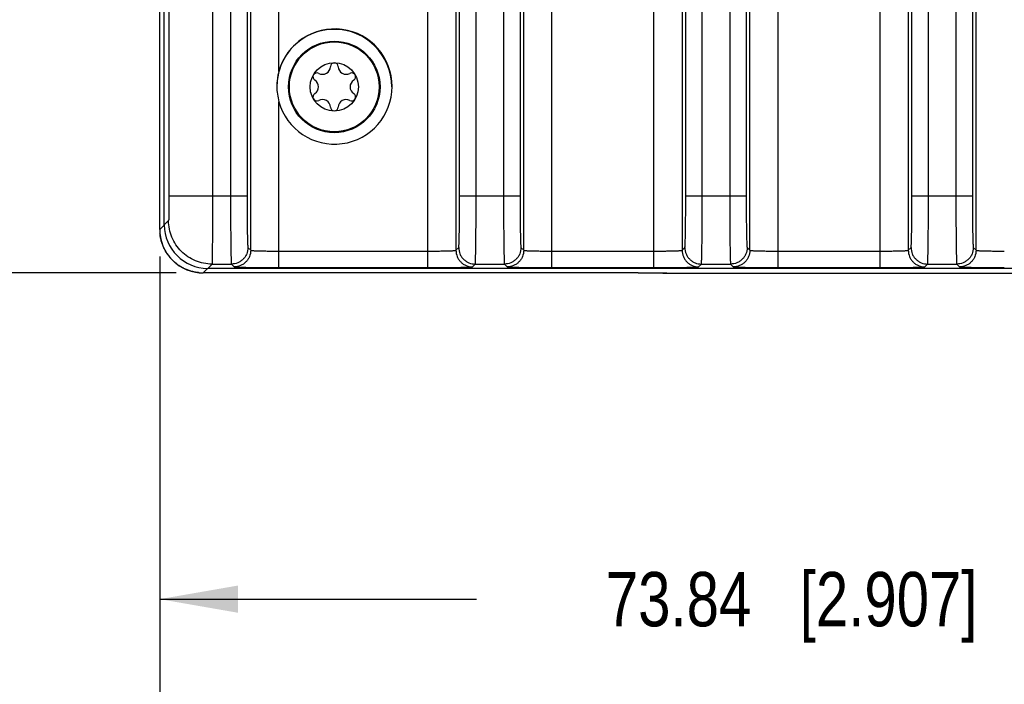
# Model space of a CAD drawing. Header units: inches. Extents: x 0 to 34, y 0 to 22.
# Tile 54 of 128: x 11.6 to 13.8, y 2.6 to 4.1. Entities that reach past the tile are written whole.
import ezdxf

# ---------------------------------------------------------------- set-up
doc = ezdxf.new("R2010")
doc.units = ezdxf.units.IN
doc.header["$LTSCALE"] = 1.87
doc.header["$MEASUREMENT"] = 0
doc.layers.get('0').update_dxf_attribs({"linetype": 'CONTINUOUS'})
doc.layers.add('COSMETIC', color=7, linetype='CONTINUOUS')
doc.layers.add('DIMENSIONS', color=7, linetype='CONTINUOUS')
doc.styles.get("Standard").update_dxf_attribs({"font": 'txt', "width": 0.8})
doc.dimstyles.new('DIMSTYLE_2', dxfattribs={"dimtxt": 0.125, "dimasz": 0.18, "dimexe": 0.125, "dimexo": 0.0625, "dimgap": 0.0625, "dimtad": 0, "dimtih": 1, "dimtoh": 1, "dimzin": 0, "dimdsep": 46, "dimtxsty": 'STANDARD', "dimblk": '_FILLED', "dimblk1": '_FILLED', "dimblk2": '_FILLED', "dimcen": 0.09, "dimazin": 0, "dimtp": 0.01, "dimtm": 0.01, "dimtfac": 1, "dimtofl": 0, "dimtmove": 0, "dimatfit": 3, "dimldrblk": '_FILLED', "dimfxl": 1, "dimtolj": 1, "dimtzin": 0, "dimarcsym": 0})

# ---------------------------------------------------------------- blocks, each defined once
blk = doc.blocks.new('_FILLED')
at = {"color": 0, "linetype": 'BYBLOCK'}
blk.add_solid([(0, 0), (-1, 0.174), (-1, -0.174)], dxfattribs=at)
blk = doc.blocks.new('*D9')
at = {"layer": 'DIMENSIONS', "color": 2, "linetype": 'CONTINUOUS'}
for p, q in [((11.8864, 3.5972), (11.8864, 1.1843)), ((24.8249, 3.5968), (24.8249, 1.1843)), ((11.8864, 1.3093), (17.4307, 1.3093)), ((24.8249, 1.3093), (19.2807, 1.3093))]:
    blk.add_line(p, q, dxfattribs=at)
at = {"layer": 'DIMENSIONS', "color": 2, "linetype": 'CONTINUOUS', "xscale": 0.18, "yscale": 0.18, "zscale": 0.18, "rotation": 180}
blk.add_blockref('_FILLED', (11.8864, 1.3093), dxfattribs=at)
at = {"layer": 'DIMENSIONS', "color": 2, "linetype": 'CONTINUOUS', "xscale": 0.18, "yscale": 0.18, "zscale": 0.18}
blk.add_blockref('_FILLED', (24.8249, 1.3093), dxfattribs=at)
at = {"layer": 'DIMENSIONS', "color": 2, "linetype": 'CONTINUOUS', "insert": (18.3557, 1.3718), "char_height": 0.125, "width": 1.725, "attachment_point": 2, "line_spacing_factor": 0.9}
blk.add_mtext('(328.64{\\ftxt.shx;\\W1.000000;\\H0.125000; }[12.938])', dxfattribs=at)
blk = doc.blocks.new('*D10')
at = {"layer": 'DIMENSIONS', "color": 2, "linetype": 'CONTINUOUS'}
for p, q in [((14.7936, 4.1703), (14.7936, 2.6843)), ((11.8864, 3.5972), (11.8864, 2.6843)), ((11.8864, 2.8093), (12.615, 2.8093)), ((14.7936, 2.8093), (14.065, 2.8093))]:
    blk.add_line(p, q, dxfattribs=at)
at = {"layer": 'DIMENSIONS', "color": 2, "linetype": 'CONTINUOUS', "xscale": 0.18, "yscale": 0.18, "zscale": 0.18, "rotation": 180}
blk.add_blockref('_FILLED', (11.8864, 2.8093), dxfattribs=at)
at = {"layer": 'DIMENSIONS', "color": 2, "linetype": 'CONTINUOUS', "xscale": 0.18, "yscale": 0.18, "zscale": 0.18}
blk.add_blockref('_FILLED', (14.7936, 2.8093), dxfattribs=at)
at = {"layer": 'DIMENSIONS', "color": 2, "linetype": 'CONTINUOUS', "insert": (13.34, 2.8718), "char_height": 0.125, "width": 1.325, "attachment_point": 2, "line_spacing_factor": 0.9}
blk.add_mtext('73.84{\\ftxt.shx;\\W1.000000;\\H0.125000; }[2.907]', dxfattribs=at)
blk = doc.blocks.new('*D16')
at = {"layer": 'DIMENSIONS', "color": 2, "linetype": 'CONTINUOUS'}
for p, q in [((14.4406, 4.5233), (11.0114, 4.5233)), ((11.1364, 4.5233), (11.1364, 4.1665)), ((11.1364, 3.5597), (11.1364, 3.9165)), ((11.9239, 3.5597), (11.0114, 3.5597))]:
    blk.add_line(p, q, dxfattribs=at)
at = {"layer": 'DIMENSIONS', "color": 2, "linetype": 'CONTINUOUS', "xscale": 0.18, "yscale": 0.18, "zscale": 0.18}
for p, rotation in [((11.1364, 4.5233), 90), ((11.1364, 3.5597), 270)]:
    blk.add_blockref('_FILLED', p, dxfattribs=dict(at, rotation=rotation))
at = {"layer": 'DIMENSIONS', "color": 2, "linetype": 'CONTINUOUS', "insert": (11.1364, 4.104), "char_height": 0.125, "width": 1.225, "attachment_point": 2, "line_spacing_factor": 0.9}
blk.add_mtext('24.48{\\ftxt.shx;\\W1.000000;\\H0.125000; }[.964]', dxfattribs=at)

msp = doc.modelspace()

# ---------------------------------------------------------------- linework, layer by layer
at = {"color": 7, "linetype": 'CONTINUOUS'}
for p, q in [((12.5028, 3.5719), (12.5028, 7.0747)), ((12.7886, 3.5719), (12.7886, 7.0747)), ((13.023, 3.5719), (13.023, 7.0747)), ((13.3088, 3.5719), (13.3088, 7.0747)), ((13.5433, 3.5719), (13.5433, 7.0747)), ((12.0956, 3.6116), (12.0956, 7.035)), ((12.5678, 7.035), (12.5678, 3.6116)), ((12.7236, 3.6116), (12.7236, 7.035)), ((13.088, 7.035), (13.088, 3.6116)), ((13.2438, 3.6116), (13.2438, 7.035)), ((13.6083, 7.035), (13.6083, 3.6116)), ((13.7641, 3.6116), (13.7641, 7.035)), ((11.8969, 3.6701), (11.8969, 6.9765)), ((12.0077, 6.9096), (12.0077, 3.737)), ((12.0492, 6.9096), (12.0492, 3.737)), ((12.0872, 6.9096), (12.0872, 3.737)), ((12.5761, 3.737), (12.5761, 6.9096)), ((12.6141, 3.737), (12.6141, 6.9096)), ((12.6773, 6.9096), (12.6773, 3.737)), ((12.7152, 6.9096), (12.7152, 3.737)), ((13.0963, 3.737), (13.0963, 6.9096)), ((13.1343, 3.737), (13.1343, 6.9096)), ((13.1975, 6.9096), (13.1975, 3.737)), ((13.2354, 6.9096), (13.2354, 3.737)), ((13.6166, 3.737), (13.6166, 6.9096)), ((13.6546, 3.737), (13.6546, 6.9096)), ((13.7178, 6.9096), (13.7178, 3.737)), ((13.7557, 6.9096), (13.7557, 3.737)), ((11.8864, 3.6597), (11.8864, 6.7318)), ((11.8864, 3.6597), (11.8864, 6.7275)), ((12.1606, 4.0232), (12.1606, 6.6234)), ((11.9077, 4.225), (11.9077, 3.737)), ((12.1606, 3.5719), (12.1606, 3.9534)), ((11.9077, 3.737), (12.0872, 3.737)), ((12.5761, 3.737), (12.7152, 3.737)), ((13.0963, 3.737), (13.2354, 3.737)), ((13.6166, 3.737), (13.7557, 3.737)), ((11.8864, 3.6597), (11.9067, 3.68)), ((12.0893, 3.618), (12.0956, 3.6116)), ((12.1606, 3.6099), (12.5028, 3.6099)), ((12.5678, 3.6116), (12.5741, 3.618)), ((12.7173, 3.618), (12.7236, 3.6116)), ((12.7886, 3.6099), (13.023, 3.6099)), ((13.088, 3.6116), (13.0943, 3.618)), ((13.2375, 3.618), (13.2438, 3.6116)), ((13.3088, 3.6099), (13.5433, 3.6099)), ((13.6083, 3.6116), (13.6146, 3.618)), ((13.7578, 3.618), (13.7641, 3.6116)), ((11.9864, 3.5597), (12.0067, 3.58)), ((12.0067, 3.58), (12.0513, 3.58)), ((12.0513, 3.58), (12.0576, 3.5736)), ((12.6058, 3.5736), (12.6121, 3.58)), ((12.6121, 3.58), (12.6793, 3.58)), ((12.6793, 3.58), (12.6856, 3.5736)), ((13.126, 3.5736), (13.1323, 3.58)), ((13.1323, 3.58), (13.1995, 3.58)), ((13.1995, 3.58), (13.2058, 3.5736)), ((13.6463, 3.5736), (13.6526, 3.58)), ((13.6526, 3.58), (13.7198, 3.58)), ((13.7198, 3.58), (13.7261, 3.5736)), ((12.9872, 3.5597), (11.9864, 3.5597)), ((24.7141, 3.5701), (11.9969, 3.5701)), ((12.1606, 3.5719), (12.5028, 3.5719)), ((12.7886, 3.5719), (13.023, 3.5719)), ((13.0522, 3.5593), (12.9872, 3.5597)), ((13.0149, 3.5596), (13.0243, 3.5596)), ((13.0243, 3.5596), (13.0325, 3.5595)), ((13.0527, 3.5593), (13.0522, 3.5593)), ((13.0527, 3.5593), (13.0522, 3.5593)), ((13.0527, 3.5593), (24.7249, 3.5593)), ((13.3088, 3.5719), (13.5433, 3.5719))]:
    msp.add_line(p, q, dxfattribs=at)
for points in [[(11.8864, 3.6597), (11.8868, 3.6513), (11.8881, 3.6414), (11.8905, 3.6316), (11.8938, 3.6222), (11.898, 3.6131), (11.9031, 3.6044), (11.909, 3.5964), (11.9158, 3.5889), (11.9232, 3.5822), (11.9313, 3.5763), (11.9399, 3.5712), (11.949, 3.567), (11.9585, 3.5637), (11.9683, 3.5614), (11.9782, 3.56), (11.9864, 3.5597)], [(12.9872, 3.5597), (12.9925, 3.5597), (12.9985, 3.5597), (13.0042, 3.5597), (13.0097, 3.5596), (13.0149, 3.5596)], [(13.0325, 3.5595), (13.0433, 3.5594), (13.0522, 3.5593)]]:
    msp.add_lwpolyline(points, dxfattribs=at)
for radius in [0.1053, 0.1033, 0.0555]:
    msp.add_circle((12.2879, 3.9875), radius, dxfattribs=at)
for centre, radius, start, end in [((12.2884, 3.9883), 0.1325, 195.2583, 164.7417), ((12.2608, 4.0345), 0.0181, 241.6303, 358.3697), ((12.2879, 4.0338), 0.00906, 1.6303, 178.3697), ((12.3151, 4.0345), 0.0181, 181.6303, 298.3697), ((12.2479, 4.0106), 0.00906, 61.6303, 238.3697), ((12.328, 4.0106), 0.00906, 301.6303, 118.3697), ((12.2336, 3.9875), 0.0181, 301.6303, 58.3697), ((12.3423, 3.9875), 0.0181, 121.6303, 238.3697), ((12.2479, 3.9644), 0.00906, 121.6303, 298.3697), ((12.328, 3.9644), 0.00906, 241.6303, 58.3697), ((12.2608, 3.9405), 0.0181, 1.6303, 118.3697), ((12.2879, 3.9413), 0.00906, 181.6303, 358.3697), ((12.3151, 3.9405), 0.0181, 61.6303, 178.3697), ((11.9865, 3.6597), 0.1001, 180.004, 185.2511), ((11.9864, 3.6598), 0.1001, 264.8082, 269.996), ((12.1583, 8.5823), 5.0104, 269.4371, 270.0265), ((12.5032, 8.9781), 5.4062, 269.9952, 270.5432), ((12.7863, 8.5823), 5.0104, 269.4371, 270.0265), ((13.0234, 8.9781), 5.4062, 269.9952, 270.5432), ((13.3065, 8.5823), 5.0104, 269.4371, 270.0265), ((13.5437, 8.9781), 5.4062, 269.9952, 270.5432), ((13.8268, 8.5823), 5.0104, 269.4371, 270.0265)]:
    msp.add_arc(centre, radius, start, end, dxfattribs=at)
msp.add_ellipse((11.9969, 3.6701), major_axis=(0.0707, 0.0707), ratio=0.999695, start_param=-3.926839, end_param=-2.356347, dxfattribs=at)
for points, knots in [([(12.1606, 4.0232), (12.1591, 4.0175), (12.1566, 4.006), (12.1558, 3.9942), (12.1558, 3.9883)], [0, 0, 0, 0, 0.500017, 1, 1, 1, 1]), ([(12.1558, 3.9883), (12.1558, 3.9824), (12.1566, 3.9706), (12.1591, 3.9591), (12.1606, 3.9534)], [0, 0, 0, 0, 0.499983, 1, 1, 1, 1]), ([(11.9077, 3.737), (11.9077, 3.7333), (11.9077, 3.7261), (11.9076, 3.7156), (11.9076, 3.7074), (11.9075, 3.7012), (11.9074, 3.6971), (11.9074, 3.6934), (11.9073, 3.6901), (11.9072, 3.6872), (11.9071, 3.6848), (11.907, 3.683), (11.907, 3.6819), (11.9069, 3.6813), (11.9069, 3.6808), (11.9068, 3.6804), (11.9068, 3.6801), (11.9068, 3.68), (11.9067, 3.68)], [0, 0, 0, 0, 0.192899, 0.378776, 0.550186, 0.628497, 0.700902, 0.766689, 0.825239, 0.876031, 0.918581, 0.952518, 0.966148, 0.977505, 0.986573, 0.99334, 0.997801, 1, 1, 1, 1]), ([(12.0077, 3.737), (12.0077, 3.7269), (12.0077, 3.707), (12.0076, 3.6782), (12.0076, 3.6554), (12.0075, 3.6386), (12.0074, 3.6272), (12.0073, 3.6169), (12.0073, 3.6078), (12.0072, 3.5998), (12.0071, 3.594), (12.007, 3.59), (12.007, 3.5875), (12.007, 3.5854), (12.0069, 3.5836), (12.0069, 3.5822), (12.0068, 3.5811), (12.0068, 3.5804), (12.0068, 3.5801), (12.0067, 3.58)], [0, 0, 0, 0, 0.192976, 0.378927, 0.550405, 0.628747, 0.701179, 0.766989, 0.825556, 0.876357, 0.918907, 0.93697, 0.952831, 0.966449, 0.977788, 0.986829, 0.993555, 0.997949, 1, 1, 1, 1]), ([(12.0492, 3.737), (12.0492, 3.7269), (12.0493, 3.707), (12.0494, 3.6826), (12.0495, 3.6639), (12.0496, 3.6508), (12.0497, 3.6385), (12.0498, 3.6272), (12.05, 3.6169), (12.0501, 3.6078), (12.0503, 3.5998), (12.0505, 3.594), (12.0506, 3.59), (12.0507, 3.5875), (12.0508, 3.5854), (12.0509, 3.5836), (12.051, 3.5822), (12.0511, 3.5812), (12.0511, 3.5806), (12.0512, 3.5803), (12.0512, 3.5801), (12.0513, 3.58), (12.0513, 3.58)], [0, 0, 0, 0, 0.192984, 0.379016, 0.466965, 0.550475, 0.628781, 0.701171, 0.766953, 0.825487, 0.876258, 0.918786, 0.936838, 0.952693, 0.966309, 0.977651, 0.9867, 0.993441, 0.995944, 0.997866, 0.999213, 1, 1, 1, 1]), ([(12.0872, 3.737), (12.0872, 3.7293), (12.0873, 3.7143), (12.0874, 3.6924), (12.0875, 3.6751), (12.0877, 3.6624), (12.0878, 3.6538), (12.088, 3.646), (12.0881, 3.639), (12.0883, 3.633), (12.0885, 3.6286), (12.0886, 3.6256), (12.0887, 3.6237), (12.0888, 3.6221), (12.0889, 3.6207), (12.089, 3.6196), (12.0891, 3.6188), (12.0891, 3.6183), (12.0892, 3.6181), (12.0893, 3.618), (12.0893, 3.618)], [0, 0, 0, 0, 0.192947, 0.378941, 0.550366, 0.628657, 0.701033, 0.766804, 0.82533, 0.876096, 0.918624, 0.936679, 0.952537, 0.96616, 0.977511, 0.986572, 0.993333, 0.997791, 0.999166, 1, 1, 1, 1]), ([(12.5741, 3.618), (12.5741, 3.618), (12.5742, 3.6181), (12.5742, 3.6183), (12.5743, 3.6188), (12.5744, 3.6196), (12.5745, 3.6207), (12.5746, 3.6221), (12.5747, 3.6237), (12.5748, 3.6256), (12.5749, 3.6286), (12.5751, 3.633), (12.5753, 3.6391), (12.5754, 3.646), (12.5756, 3.6538), (12.5757, 3.6624), (12.5759, 3.6752), (12.576, 3.6925), (12.5761, 3.7143), (12.5761, 3.7293), (12.5761, 3.737)], [0, 0, 0, 0, 0.000836, 0.002215, 0.006683, 0.013458, 0.022536, 0.033905, 0.047551, 0.063449, 0.081555, 0.124188, 0.175052, 0.233691, 0.299519, 0.371929, 0.450237, 0.621509, 0.807164, 1, 1, 1, 1]), ([(12.6121, 3.58), (12.6121, 3.58), (12.6122, 3.5801), (12.6122, 3.5803), (12.6123, 3.5806), (12.6123, 3.5812), (12.6124, 3.5822), (12.6125, 3.5836), (12.6126, 3.5854), (12.6127, 3.5875), (12.6128, 3.59), (12.6129, 3.594), (12.6131, 3.5999), (12.6132, 3.6078), (12.6134, 3.617), (12.6136, 3.6273), (12.6137, 3.6386), (12.6138, 3.6509), (12.6139, 3.664), (12.614, 3.6826), (12.6141, 3.7071), (12.6141, 3.7269), (12.6141, 3.737)], [0, 0, 0, 0, 0.000788, 0.002138, 0.004065, 0.006572, 0.013327, 0.022393, 0.033755, 0.047396, 0.063291, 0.081394, 0.124027, 0.174895, 0.233542, 0.299382, 0.371806, 0.450129, 0.533593, 0.621434, 0.807127, 1, 1, 1, 1]), ([(12.6773, 3.737), (12.6773, 3.7269), (12.6773, 3.707), (12.6774, 3.6826), (12.6775, 3.6639), (12.6776, 3.6508), (12.6777, 3.6385), (12.6778, 3.6272), (12.678, 3.6169), (12.6781, 3.6078), (12.6783, 3.5998), (12.6785, 3.594), (12.6786, 3.59), (12.6787, 3.5875), (12.6788, 3.5854), (12.6789, 3.5836), (12.679, 3.5822), (12.6791, 3.5812), (12.6791, 3.5806), (12.6792, 3.5803), (12.6792, 3.5801), (12.6793, 3.58), (12.6793, 3.58)], [0, 0, 0, 0, 0.192984, 0.379016, 0.466965, 0.550475, 0.628781, 0.701171, 0.766953, 0.825487, 0.876258, 0.918786, 0.936838, 0.952693, 0.966309, 0.977651, 0.9867, 0.993441, 0.995944, 0.997866, 0.999213, 1, 1, 1, 1]), ([(12.7152, 3.737), (12.7152, 3.7293), (12.7153, 3.7143), (12.7154, 3.6924), (12.7155, 3.6751), (12.7157, 3.6624), (12.7158, 3.6538), (12.716, 3.646), (12.7161, 3.639), (12.7163, 3.633), (12.7165, 3.6286), (12.7166, 3.6256), (12.7167, 3.6237), (12.7168, 3.6221), (12.7169, 3.6207), (12.717, 3.6196), (12.7171, 3.6188), (12.7171, 3.6183), (12.7172, 3.6181), (12.7173, 3.618), (12.7173, 3.618)], [0, 0, 0, 0, 0.192947, 0.378941, 0.550366, 0.628657, 0.701033, 0.766804, 0.82533, 0.876096, 0.918624, 0.936679, 0.952537, 0.96616, 0.977511, 0.986572, 0.993333, 0.997791, 0.999166, 1, 1, 1, 1]), ([(13.0943, 3.618), (13.0943, 3.618), (13.0944, 3.6181), (13.0944, 3.6183), (13.0945, 3.6188), (13.0946, 3.6196), (13.0947, 3.6207), (13.0948, 3.6221), (13.0949, 3.6237), (13.095, 3.6256), (13.0951, 3.6286), (13.0953, 3.633), (13.0955, 3.6391), (13.0956, 3.646), (13.0958, 3.6538), (13.0959, 3.6624), (13.0961, 3.6752), (13.0962, 3.6925), (13.0963, 3.7143), (13.0963, 3.7293), (13.0963, 3.737)], [0, 0, 0, 0, 0.000836, 0.002215, 0.006683, 0.013458, 0.022536, 0.033905, 0.047551, 0.063449, 0.081555, 0.124188, 0.175052, 0.233691, 0.299519, 0.371929, 0.450237, 0.621509, 0.807164, 1, 1, 1, 1]), ([(13.1323, 3.58), (13.1323, 3.58), (13.1324, 3.5801), (13.1324, 3.5803), (13.1325, 3.5806), (13.1325, 3.5812), (13.1326, 3.5822), (13.1327, 3.5836), (13.1328, 3.5854), (13.1329, 3.5875), (13.133, 3.59), (13.1331, 3.594), (13.1333, 3.5999), (13.1334, 3.6078), (13.1336, 3.617), (13.1338, 3.6273), (13.1339, 3.6386), (13.134, 3.6509), (13.1341, 3.664), (13.1342, 3.6826), (13.1343, 3.7071), (13.1343, 3.7269), (13.1343, 3.737)], [0, 0, 0, 0, 0.000788, 0.002138, 0.004065, 0.006572, 0.013327, 0.022393, 0.033755, 0.047396, 0.063291, 0.081394, 0.124027, 0.174895, 0.233542, 0.299382, 0.371806, 0.450129, 0.533593, 0.621434, 0.807127, 1, 1, 1, 1]), ([(13.1975, 3.737), (13.1975, 3.7269), (13.1975, 3.707), (13.1976, 3.6826), (13.1977, 3.6639), (13.1978, 3.6508), (13.1979, 3.6385), (13.198, 3.6272), (13.1982, 3.6169), (13.1983, 3.6078), (13.1985, 3.5998), (13.1987, 3.594), (13.1988, 3.59), (13.1989, 3.5875), (13.199, 3.5854), (13.1991, 3.5836), (13.1992, 3.5822), (13.1993, 3.5812), (13.1993, 3.5806), (13.1994, 3.5803), (13.1994, 3.5801), (13.1995, 3.58), (13.1995, 3.58)], [0, 0, 0, 0, 0.192984, 0.379016, 0.466965, 0.550475, 0.628781, 0.701171, 0.766953, 0.825487, 0.876258, 0.918786, 0.936838, 0.952693, 0.966309, 0.977651, 0.9867, 0.993441, 0.995944, 0.997866, 0.999213, 1, 1, 1, 1]), ([(13.2354, 3.737), (13.2354, 3.7293), (13.2355, 3.7143), (13.2356, 3.6924), (13.2357, 3.6751), (13.2359, 3.6624), (13.236, 3.6538), (13.2362, 3.646), (13.2363, 3.639), (13.2365, 3.633), (13.2367, 3.6286), (13.2368, 3.6256), (13.2369, 3.6237), (13.237, 3.6221), (13.2371, 3.6207), (13.2372, 3.6196), (13.2373, 3.6188), (13.2373, 3.6183), (13.2374, 3.6181), (13.2375, 3.618), (13.2375, 3.618)], [0, 0, 0, 0, 0.192947, 0.378941, 0.550366, 0.628657, 0.701033, 0.766804, 0.82533, 0.876096, 0.918624, 0.936679, 0.952537, 0.96616, 0.977511, 0.986572, 0.993333, 0.997791, 0.999166, 1, 1, 1, 1]), ([(13.6146, 3.618), (13.6146, 3.618), (13.6147, 3.6181), (13.6147, 3.6183), (13.6148, 3.6188), (13.6149, 3.6196), (13.615, 3.6207), (13.6151, 3.6221), (13.6152, 3.6237), (13.6153, 3.6256), (13.6154, 3.6286), (13.6156, 3.633), (13.6158, 3.6391), (13.6159, 3.646), (13.6161, 3.6538), (13.6162, 3.6624), (13.6164, 3.6752), (13.6165, 3.6925), (13.6166, 3.7143), (13.6166, 3.7293), (13.6166, 3.737)], [0, 0, 0, 0, 0.000836, 0.002215, 0.006683, 0.013458, 0.022536, 0.033905, 0.047551, 0.063449, 0.081555, 0.124188, 0.175052, 0.233691, 0.299519, 0.371929, 0.450237, 0.621509, 0.807164, 1, 1, 1, 1]), ([(13.6526, 3.58), (13.6526, 3.58), (13.6527, 3.5801), (13.6527, 3.5803), (13.6528, 3.5806), (13.6528, 3.5812), (13.6529, 3.5822), (13.653, 3.5836), (13.6531, 3.5854), (13.6532, 3.5875), (13.6533, 3.59), (13.6534, 3.594), (13.6536, 3.5999), (13.6537, 3.6078), (13.6539, 3.617), (13.6541, 3.6273), (13.6542, 3.6386), (13.6543, 3.6509), (13.6544, 3.664), (13.6545, 3.6826), (13.6546, 3.7071), (13.6546, 3.7269), (13.6546, 3.737)], [0, 0, 0, 0, 0.000788, 0.002138, 0.004065, 0.006572, 0.013327, 0.022393, 0.033755, 0.047396, 0.063291, 0.081394, 0.124027, 0.174895, 0.233542, 0.299382, 0.371806, 0.450129, 0.533593, 0.621434, 0.807127, 1, 1, 1, 1]), ([(13.7178, 3.737), (13.7178, 3.7269), (13.7178, 3.707), (13.7179, 3.6826), (13.718, 3.6639), (13.7181, 3.6508), (13.7182, 3.6385), (13.7183, 3.6272), (13.7185, 3.6169), (13.7186, 3.6078), (13.7188, 3.5998), (13.719, 3.594), (13.7191, 3.59), (13.7192, 3.5875), (13.7193, 3.5854), (13.7194, 3.5836), (13.7195, 3.5822), (13.7196, 3.5812), (13.7196, 3.5806), (13.7197, 3.5803), (13.7197, 3.5801), (13.7198, 3.58), (13.7198, 3.58)], [0, 0, 0, 0, 0.192984, 0.379016, 0.466965, 0.550475, 0.628781, 0.701171, 0.766953, 0.825487, 0.876258, 0.918786, 0.936838, 0.952693, 0.966309, 0.977651, 0.9867, 0.993441, 0.995944, 0.997866, 0.999213, 1, 1, 1, 1]), ([(13.7557, 3.737), (13.7557, 3.7293), (13.7558, 3.7143), (13.7559, 3.6924), (13.756, 3.6751), (13.7562, 3.6624), (13.7563, 3.6538), (13.7565, 3.646), (13.7566, 3.639), (13.7568, 3.633), (13.757, 3.6286), (13.7571, 3.6256), (13.7572, 3.6237), (13.7573, 3.6221), (13.7574, 3.6207), (13.7575, 3.6196), (13.7576, 3.6188), (13.7576, 3.6183), (13.7577, 3.6181), (13.7578, 3.618), (13.7578, 3.618)], [0, 0, 0, 0, 0.192947, 0.378941, 0.550366, 0.628657, 0.701033, 0.766804, 0.82533, 0.876096, 0.918624, 0.936679, 0.952537, 0.96616, 0.977511, 0.986572, 0.993333, 0.997791, 0.999166, 1, 1, 1, 1]), ([(12.0067, 3.58), (11.9937, 3.58), (11.9674, 3.5852), (11.9342, 3.6075), (11.9119, 3.6407), (11.9067, 3.667), (11.9067, 3.68)], [0, 0, 0, 0, 0.24999, 0.5, 0.75001, 1, 1, 1, 1]), ([(11.9774, 3.5601), (11.9745, 3.5604), (11.9688, 3.5611), (11.9603, 3.5631), (11.952, 3.5657), (11.944, 3.569), (11.9363, 3.573), (11.929, 3.5777), (11.9221, 3.583), (11.9157, 3.5889), (11.9098, 3.5953), (11.9045, 3.6021), (11.8998, 3.6095), (11.8958, 3.6172), (11.8925, 3.6252), (11.8898, 3.6334), (11.8879, 3.6419), (11.8871, 3.6477), (11.8869, 3.6505)], [0, 0, 0, 0, 0.062501, 0.125, 0.1875, 0.25, 0.3125, 0.375, 0.4375, 0.5, 0.5625, 0.625, 0.687499, 0.749999, 0.812499, 0.874999, 0.937499, 1, 1, 1, 1]), ([(12.0893, 3.618), (12.0893, 3.613), (12.0878, 3.6055), (12.0831, 3.5967), (12.0783, 3.5909), (12.0725, 3.5862), (12.0637, 3.5815), (12.0562, 3.58), (12.0513, 3.58)], [0, 0, 0, 0, 0.249118, 0.374712, 0.5, 0.625288, 0.750882, 1, 1, 1, 1]), ([(12.0956, 3.6116), (12.0956, 3.6067), (12.0941, 3.5992), (12.0894, 3.5904), (12.0847, 3.5846), (12.0789, 3.5798), (12.0701, 3.5752), (12.0626, 3.5736), (12.0576, 3.5736)], [0, 0, 0, 0, 0.249118, 0.374712, 0.5, 0.625288, 0.750882, 1, 1, 1, 1]), ([(12.0956, 3.6116), (12.0957, 3.6116), (12.0958, 3.6115), (12.0961, 3.6115), (12.0965, 3.6114), (12.0971, 3.6113), (12.0979, 3.6112), (12.0991, 3.6111), (12.1011, 3.6109), (12.1038, 3.6108), (12.1071, 3.6106), (12.1109, 3.6105), (12.1152, 3.6104), (12.1199, 3.6103), (12.1269, 3.6101), (12.1363, 3.61), (12.1482, 3.6099), (12.1564, 3.6099), (12.1606, 3.6099)], [0, 0, 0, 0, 0.002429, 0.007011, 0.013857, 0.022982, 0.034377, 0.04803, 0.082021, 0.124632, 0.17544, 0.234009, 0.299788, 0.372116, 0.450331, 0.621549, 0.807343, 1, 1, 1, 1]), ([(12.5028, 3.6099), (12.507, 3.6099), (12.5152, 3.6099), (12.5271, 3.61), (12.5365, 3.6101), (12.5435, 3.6103), (12.5482, 3.6104), (12.5525, 3.6105), (12.5562, 3.6106), (12.5595, 3.6108), (12.5623, 3.6109), (12.5643, 3.6111), (12.5655, 3.6112), (12.5663, 3.6113), (12.5669, 3.6114), (12.5673, 3.6115), (12.5676, 3.6115), (12.5677, 3.6116), (12.5678, 3.6116)], [0, 0, 0, 0, 0.192611, 0.378322, 0.549547, 0.627775, 0.70012, 0.765912, 0.824488, 0.875312, 0.917941, 0.951942, 0.965599, 0.977001, 0.986132, 0.992984, 0.99757, 1, 1, 1, 1]), ([(12.5678, 3.6116), (12.5678, 3.6067), (12.5693, 3.5992), (12.574, 3.5904), (12.5787, 3.5846), (12.5845, 3.5798), (12.5933, 3.5752), (12.6008, 3.5736), (12.6058, 3.5736)], [0, 0, 0, 0, 0.249118, 0.374712, 0.5, 0.625288, 0.750882, 1, 1, 1, 1]), ([(12.5741, 3.618), (12.5741, 3.613), (12.5756, 3.6055), (12.5803, 3.5967), (12.5851, 3.5909), (12.5909, 3.5862), (12.5996, 3.5815), (12.6072, 3.58), (12.6121, 3.58)], [0, 0, 0, 0, 0.249117, 0.374711, 0.499999, 0.625288, 0.750882, 1, 1, 1, 1]), ([(12.7173, 3.618), (12.7173, 3.613), (12.7158, 3.6055), (12.7111, 3.5967), (12.7063, 3.5909), (12.7005, 3.5862), (12.6917, 3.5815), (12.6842, 3.58), (12.6793, 3.58)], [0, 0, 0, 0, 0.249118, 0.374712, 0.5, 0.625288, 0.750882, 1, 1, 1, 1]), ([(12.7236, 3.6116), (12.7236, 3.6067), (12.7221, 3.5992), (12.7174, 3.5904), (12.7127, 3.5846), (12.7069, 3.5798), (12.6981, 3.5752), (12.6906, 3.5736), (12.6856, 3.5736)], [0, 0, 0, 0, 0.249118, 0.374712, 0.5, 0.625288, 0.750882, 1, 1, 1, 1]), ([(12.7236, 3.6116), (12.7237, 3.6116), (12.7238, 3.6115), (12.7241, 3.6115), (12.7245, 3.6114), (12.7251, 3.6113), (12.7259, 3.6112), (12.7271, 3.6111), (12.7291, 3.6109), (12.7318, 3.6108), (12.7351, 3.6106), (12.7389, 3.6105), (12.7432, 3.6104), (12.7479, 3.6103), (12.7549, 3.6101), (12.7643, 3.61), (12.7762, 3.6099), (12.7844, 3.6099), (12.7886, 3.6099)], [0, 0, 0, 0, 0.002429, 0.007011, 0.013857, 0.022982, 0.034377, 0.04803, 0.082021, 0.124632, 0.17544, 0.234009, 0.299788, 0.372116, 0.450331, 0.621549, 0.807343, 1, 1, 1, 1]), ([(13.023, 3.6099), (13.0272, 3.6099), (13.0354, 3.6099), (13.0473, 3.61), (13.0567, 3.6101), (13.0637, 3.6103), (13.0684, 3.6104), (13.0727, 3.6105), (13.0764, 3.6106), (13.0797, 3.6108), (13.0825, 3.6109), (13.0845, 3.6111), (13.0857, 3.6112), (13.0865, 3.6113), (13.0871, 3.6114), (13.0875, 3.6115), (13.0878, 3.6115), (13.0879, 3.6116), (13.088, 3.6116)], [0, 0, 0, 0, 0.192611, 0.378322, 0.549547, 0.627775, 0.70012, 0.765912, 0.824488, 0.875312, 0.917941, 0.951942, 0.965599, 0.977001, 0.986132, 0.992984, 0.99757, 1, 1, 1, 1]), ([(13.088, 3.6116), (13.088, 3.6067), (13.0895, 3.5992), (13.0942, 3.5904), (13.0989, 3.5846), (13.1047, 3.5798), (13.1135, 3.5752), (13.121, 3.5736), (13.126, 3.5736)], [0, 0, 0, 0, 0.249118, 0.374712, 0.5, 0.625288, 0.750882, 1, 1, 1, 1]), ([(13.0943, 3.618), (13.0943, 3.613), (13.0958, 3.6055), (13.1005, 3.5967), (13.1053, 3.5909), (13.1111, 3.5862), (13.1198, 3.5815), (13.1274, 3.58), (13.1323, 3.58)], [0, 0, 0, 0, 0.249117, 0.374711, 0.499999, 0.625288, 0.750882, 1, 1, 1, 1]), ([(13.2375, 3.618), (13.2375, 3.613), (13.236, 3.6055), (13.2313, 3.5967), (13.2265, 3.5909), (13.2207, 3.5862), (13.2119, 3.5815), (13.2044, 3.58), (13.1995, 3.58)], [0, 0, 0, 0, 0.249118, 0.374712, 0.5, 0.625288, 0.750882, 1, 1, 1, 1]), ([(13.2438, 3.6116), (13.2438, 3.6067), (13.2423, 3.5992), (13.2376, 3.5904), (13.2329, 3.5846), (13.2271, 3.5798), (13.2183, 3.5752), (13.2108, 3.5736), (13.2058, 3.5736)], [0, 0, 0, 0, 0.249118, 0.374712, 0.5, 0.625288, 0.750882, 1, 1, 1, 1]), ([(13.2438, 3.6116), (13.2439, 3.6116), (13.244, 3.6115), (13.2443, 3.6115), (13.2447, 3.6114), (13.2453, 3.6113), (13.2461, 3.6112), (13.2473, 3.6111), (13.2493, 3.6109), (13.252, 3.6108), (13.2553, 3.6106), (13.2591, 3.6105), (13.2634, 3.6104), (13.2681, 3.6103), (13.2751, 3.6101), (13.2845, 3.61), (13.2964, 3.6099), (13.3046, 3.6099), (13.3088, 3.6099)], [0, 0, 0, 0, 0.002429, 0.007011, 0.013857, 0.022982, 0.034377, 0.04803, 0.082021, 0.124632, 0.17544, 0.234009, 0.299788, 0.372116, 0.450331, 0.621549, 0.807343, 1, 1, 1, 1]), ([(13.5433, 3.6099), (13.5475, 3.6099), (13.5557, 3.6099), (13.5676, 3.61), (13.577, 3.6101), (13.584, 3.6103), (13.5887, 3.6104), (13.593, 3.6105), (13.5967, 3.6106), (13.6, 3.6108), (13.6028, 3.6109), (13.6048, 3.6111), (13.606, 3.6112), (13.6068, 3.6113), (13.6074, 3.6114), (13.6078, 3.6115), (13.6081, 3.6115), (13.6082, 3.6116), (13.6083, 3.6116)], [0, 0, 0, 0, 0.192611, 0.378322, 0.549547, 0.627775, 0.70012, 0.765912, 0.824488, 0.875312, 0.917941, 0.951942, 0.965599, 0.977001, 0.986132, 0.992984, 0.99757, 1, 1, 1, 1]), ([(13.6083, 3.6116), (13.6083, 3.6067), (13.6098, 3.5992), (13.6145, 3.5904), (13.6192, 3.5846), (13.625, 3.5798), (13.6338, 3.5752), (13.6413, 3.5736), (13.6463, 3.5736)], [0, 0, 0, 0, 0.249118, 0.374712, 0.5, 0.625288, 0.750882, 1, 1, 1, 1]), ([(13.6146, 3.618), (13.6146, 3.613), (13.6161, 3.6055), (13.6208, 3.5967), (13.6256, 3.5909), (13.6314, 3.5862), (13.6401, 3.5815), (13.6477, 3.58), (13.6526, 3.58)], [0, 0, 0, 0, 0.249117, 0.374711, 0.499999, 0.625288, 0.750882, 1, 1, 1, 1]), ([(13.7578, 3.618), (13.7578, 3.613), (13.7563, 3.6055), (13.7516, 3.5967), (13.7468, 3.5909), (13.741, 3.5862), (13.7322, 3.5815), (13.7247, 3.58), (13.7198, 3.58)], [0, 0, 0, 0, 0.249118, 0.374712, 0.5, 0.625288, 0.750882, 1, 1, 1, 1]), ([(13.7641, 3.6116), (13.7641, 3.6067), (13.7626, 3.5992), (13.7579, 3.5904), (13.7532, 3.5846), (13.7474, 3.5798), (13.7386, 3.5752), (13.7311, 3.5736), (13.7261, 3.5736)], [0, 0, 0, 0, 0.249118, 0.374712, 0.5, 0.625288, 0.750882, 1, 1, 1, 1]), ([(13.7641, 3.6116), (13.7642, 3.6116), (13.7643, 3.6115), (13.7646, 3.6115), (13.765, 3.6114), (13.7656, 3.6113), (13.7664, 3.6112), (13.7676, 3.6111), (13.7696, 3.6109), (13.7723, 3.6108), (13.7756, 3.6106), (13.7794, 3.6105), (13.7837, 3.6104), (13.7884, 3.6103), (13.7954, 3.6101), (13.8048, 3.61), (13.8167, 3.6099), (13.8249, 3.6099), (13.8291, 3.6099)], [0, 0, 0, 0, 0.002429, 0.007011, 0.013857, 0.022982, 0.034377, 0.04803, 0.082021, 0.124632, 0.17544, 0.234009, 0.299788, 0.372116, 0.450331, 0.621549, 0.807343, 1, 1, 1, 1]), ([(12.0576, 3.5736), (12.0577, 3.5736), (12.0578, 3.5736), (12.058, 3.5735), (12.0583, 3.5735), (12.059, 3.5734), (12.06, 3.5733), (12.0616, 3.5732), (12.0636, 3.5731), (12.066, 3.573), (12.0688, 3.5729), (12.0733, 3.5727), (12.0797, 3.5726), (12.0885, 3.5724), (12.0984, 3.5722), (12.1054, 3.5722), (12.1091, 3.5721)], [0, 0, 0, 0, 0.002442, 0.006832, 0.013238, 0.021671, 0.044603, 0.075569, 0.114486, 0.161237, 0.215594, 0.277306, 0.421788, 0.592408, 0.78619, 1, 1, 1, 1]), ([(12.5545, 3.5721), (12.5581, 3.5722), (12.5651, 3.5722), (12.575, 3.5724), (12.5837, 3.5726), (12.5902, 3.5727), (12.5946, 3.5729), (12.5974, 3.573), (12.5998, 3.5731), (12.6018, 3.5732), (12.6034, 3.5733), (12.6044, 3.5734), (12.6051, 3.5735), (12.6054, 3.5735), (12.6056, 3.5736), (12.6057, 3.5736), (12.6058, 3.5736)], [0, 0, 0, 0, 0.213848, 0.407644, 0.578244, 0.722698, 0.784408, 0.838761, 0.885501, 0.924409, 0.955375, 0.978313, 0.986751, 0.993161, 0.997555, 1, 1, 1, 1]), ([(12.6856, 3.5736), (12.6857, 3.5736), (12.6858, 3.5736), (12.686, 3.5735), (12.6863, 3.5735), (12.687, 3.5734), (12.688, 3.5733), (12.6896, 3.5732), (12.6916, 3.5731), (12.694, 3.573), (12.6968, 3.5729), (12.7013, 3.5727), (12.7078, 3.5726), (12.7165, 3.5724), (12.7264, 3.5722), (12.7334, 3.5722), (12.7371, 3.5721)], [0, 0, 0, 0, 0.002442, 0.006832, 0.013238, 0.021671, 0.044603, 0.075569, 0.114486, 0.161237, 0.215594, 0.277306, 0.421788, 0.592408, 0.78619, 1, 1, 1, 1]), ([(13.0747, 3.5721), (13.0783, 3.5722), (13.0853, 3.5722), (13.0952, 3.5724), (13.1039, 3.5726), (13.1104, 3.5727), (13.1148, 3.5729), (13.1176, 3.573), (13.12, 3.5731), (13.122, 3.5732), (13.1236, 3.5733), (13.1246, 3.5734), (13.1253, 3.5735), (13.1256, 3.5735), (13.1258, 3.5736), (13.1259, 3.5736), (13.126, 3.5736)], [0, 0, 0, 0, 0.213848, 0.407644, 0.578244, 0.722698, 0.784408, 0.838761, 0.885501, 0.924409, 0.955375, 0.978313, 0.986751, 0.993161, 0.997555, 1, 1, 1, 1]), ([(13.2058, 3.5736), (13.2059, 3.5736), (13.206, 3.5736), (13.2062, 3.5735), (13.2065, 3.5735), (13.2072, 3.5734), (13.2082, 3.5733), (13.2098, 3.5732), (13.2118, 3.5731), (13.2142, 3.573), (13.217, 3.5729), (13.2215, 3.5727), (13.228, 3.5726), (13.2367, 3.5724), (13.2466, 3.5722), (13.2536, 3.5722), (13.2573, 3.5721)], [0, 0, 0, 0, 0.002442, 0.006832, 0.013238, 0.021671, 0.044603, 0.075569, 0.114486, 0.161237, 0.215594, 0.277306, 0.421788, 0.592408, 0.78619, 1, 1, 1, 1]), ([(13.595, 3.5721), (13.5986, 3.5722), (13.6056, 3.5722), (13.6155, 3.5724), (13.6242, 3.5726), (13.6307, 3.5727), (13.6351, 3.5729), (13.6379, 3.573), (13.6403, 3.5731), (13.6423, 3.5732), (13.6439, 3.5733), (13.6449, 3.5734), (13.6456, 3.5735), (13.6459, 3.5735), (13.6461, 3.5736), (13.6462, 3.5736), (13.6463, 3.5736)], [0, 0, 0, 0, 0.213848, 0.407644, 0.578244, 0.722698, 0.784408, 0.838761, 0.885501, 0.924409, 0.955375, 0.978313, 0.986751, 0.993161, 0.997555, 1, 1, 1, 1]), ([(13.7261, 3.5736), (13.7262, 3.5736), (13.7263, 3.5736), (13.7265, 3.5735), (13.7268, 3.5735), (13.7275, 3.5734), (13.7285, 3.5733), (13.7301, 3.5732), (13.7321, 3.5731), (13.7345, 3.573), (13.7373, 3.5729), (13.7418, 3.5727), (13.7483, 3.5726), (13.757, 3.5724), (13.7669, 3.5722), (13.7739, 3.5722), (13.7776, 3.5721)], [0, 0, 0, 0, 0.002442, 0.006832, 0.013238, 0.021671, 0.044603, 0.075569, 0.114486, 0.161237, 0.215594, 0.277306, 0.421788, 0.592408, 0.78619, 1, 1, 1, 1])]:
    msp.add_open_spline(points, degree=3, knots=knots, dxfattribs=at)
at = {"layer": 'COSMETIC', "color": 7, "linetype": 'CONTINUOUS'}
msp.add_arc((12.2879, 3.9875), 0.1323, 0, 180, dxfattribs=at)

# ---------------------------------------------------------------- dimensions: what is measured, and where the dimension line sits
at = {"layer": 'DIMENSIONS', "color": 2, "linetype": 'CONTINUOUS'}
for base, p1, p2, angle, picture, middle in [((11.1364, 3.5597), (14.5031, 4.5233), (11.9864, 3.5597), 270, '*D16', (11.1364, 4.0415)), ((11.8864, 2.8093), (14.7936, 4.2328), (11.8864, 3.6597), 180, '*D10', (13.34, 2.8093))]:
    dim = msp.add_linear_dim(base=base, p1=p1, p2=p2, angle=angle, dimstyle='DIMSTYLE_2', dxfattribs=at)
    dim.commit()
    dim.dimension.update_dxf_attribs({"geometry": picture, "text_midpoint": middle, "dimtype": 160})
dim = msp.add_linear_dim(base=(11.8864, 1.3093), p1=(24.8249, 3.6593), p2=(11.8864, 3.6597), angle=180, text='(<>)', dimstyle='DIMSTYLE_2', dxfattribs=at)
dim.commit()
dim.dimension.update_dxf_attribs({"geometry": '*D9', "text_midpoint": (18.3557, 1.3093), "dimtype": 160})

doc.saveas('drawing.dxf')
